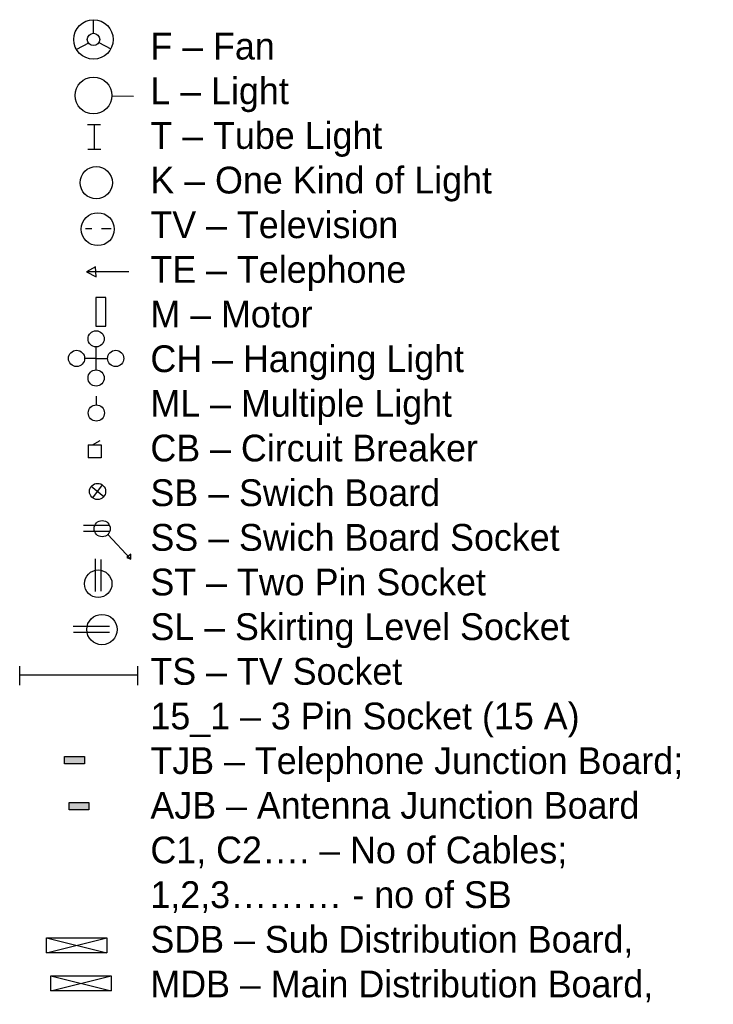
# Model space of a CAD drawing. Header units: inches. Extents: x 25 to 971, y 0 to 821.
# Tile 5 of 5: x 609 to 971, y 224 to 739. Entities that reach past the tile are written whole.
import ezdxf

# ---------------------------------------------------------------- set-up
doc = ezdxf.new("R2010")
doc.units = ezdxf.units.IN
doc.header["$MEASUREMENT"] = 0

msp = doc.modelspace()

# ---------------------------------------------------------------- hatches: boundary and pattern name
for color, points in [(5, [(642.57, 353.87), (632.2, 353.87), (632.2, 350.04), (642.57, 350.04)]), (4, [(644.93, 329.87), (634.56, 329.87), (634.56, 326.04), (644.93, 326.04)])]:
    msp.add_hatch(color=color).paths.add_polyline_path(points)

# ---------------------------------------------------------------- linework, layer by layer
for p, q in [((647.29, 731.84), (647.29, 738.89)), ((644.7, 726.62), (638.44, 723.31)), ((650.14, 727.01), (656.33, 723.63)), ((656.89, 699.03), (668.27, 699.01)), ((644.15, 684.17), (651, 684.17)), ((647.72, 684.13), (647.72, 671.12)), ((644.35, 671.29), (651.1, 671.29)), ((643.09, 629.75), (646.5, 629.75)), ((651.49, 629.83), (656.45, 629.83)), ((648.43, 609.77), (643.68, 607.06)), ((648.63, 604.59), (648.43, 609.77)), ((665.69, 607.06), (643.68, 607.06)), ((643.68, 607.06), (648.63, 604.59)), ((648.67, 555.88), (648.67, 567.88)), ((648.67, 561.88), (642.67, 561.88)), ((648.67, 561.88), (654.67, 561.88)), ((648.79, 537.6), (648.79, 542.12)), ((644.5, 516.75), (651.38, 516.75)), ((644.5, 516.75), (644.54, 509.9)), ((646.77, 516.75), (650.81, 518.96)), ((646.77, 516.75), (651, 516.75)), ((651.38, 516.75), (651.38, 509.94)), ((651.38, 509.94), (644.5, 509.9)), ((646.15, 495.05), (652.7, 489.69)), ((646.92, 488.96), (651.93, 495.78)), ((655.75, 474.51), (641.99, 474.51)), ((655.8, 471.43), (641.99, 471.43)), ((654.86, 469.94), (666.74, 457.05)), ((666.74, 459.65), (664.75, 457.82)), ((666.74, 457.05), (666.74, 459.65)), ((648.26, 440.16), (648.26, 457.12)), ((651.35, 440.21), (651.35, 456.73)), ((664.75, 457.82), (666.74, 457.05)), ((655.64, 421.79), (636.68, 421.79)), ((655.69, 418.7), (636.84, 418.7)), ((622.71, 259.14), (654.19, 251.28)), ((622.71, 251.28), (654.19, 259.14)), ((625, 239.21), (656.48, 231.35)), ((625, 231.35), (656.48, 239.21))]:
    msp.add_line(p, q)
at = {"color": 3}
for p, q in [((608.75, 391.09), (608.75, 401.09)), ((608.97, 396.59), (670.22, 396.59)), ((670.22, 401.09), (670.22, 391.09))]:
    msp.add_line(p, q, dxfattribs=at)
for points in [[(653.83, 593.69), (648.57, 593.69), (648.57, 578.77), (653.83, 578.76)], [(632.2, 353.87), (642.57, 353.87), (642.57, 350.04), (632.2, 350.04)], [(634.56, 329.87), (644.93, 329.87), (644.93, 326.04), (634.56, 326.04)], [(622.71, 259.14), (654.19, 259.14), (654.19, 251.28), (622.71, 251.28)], [(625, 239.21), (656.48, 239.21), (656.48, 231.35), (625, 231.35)]]:
    msp.add_lwpolyline(points, close=True)
for centre, radius in [((647.29, 728.58), 10.31), ((647.29, 728.58), 3.25), ((647.29, 699.27), 9.6), ((648.75, 653.72), 8.41), ((649.52, 629.43), 8.61), ((648.67, 572.12), 4.23), ((638.44, 561.88), 4.23), ((658.9, 561.88), 4.23), ((648.67, 551.65), 4.23), ((648.79, 533.37), 4.23), ((649.42, 492.37), 4.23), ((651.84, 472.91), 4.23), ((649.75, 444.12), 7.21), ((651.73, 420.18), 7.94)]:
    msp.add_circle(centre, radius)

# ---------------------------------------------------------------- texts
at = {"insert": (677.03, 732.08), "char_height": 14, "width": 451.4081, "attachment_point": 1}
msp.add_mtext('F {\\fArial|b0|i0|c0|p34;–} Fan \\PL {\\fArial|b0|i0|c0|p34;–} Light \\PT {\\fArial|b0|i0|c0|p34;–} Tube Light \\PK {\\fArial|b0|i0|c0|p34;–} One Kind of Light \\PTV {\\fArial|b0|i0|c0|p34;–} Television \\PTE {\\fArial|b0|i0|c0|p34;–} Telephone \\PM {\\fArial|b0|i0|c0|p34;–} Motor \\PCH {\\fArial|b0|i0|c0|p34;–} Hanging Light \\PML {\\fArial|b0|i0|c0|p34;–} Multiple Light \\PCB {\\fArial|b0|i0|c0|p34;–} Circuit Breaker \\PSB {\\fArial|b0|i0|c0|p34;–} Swich Board \\PSS {\\fArial|b0|i0|c0|p34;–} Swich Board Socket \\PST {\\fArial|b0|i0|c0|p34;–} Two Pin Socket \\PSL {\\fArial|b0|i0|c0|p34;–} Skirting Level Socket \\PTS {\\fArial|b0|i0|c0|p34;–} TV Socket \\P15_1 {\\fArial|b0|i0|c0|p34;–} 3 Pin Socket (15 A) \\PTJB {\\fArial|b0|i0|c0|p34;–} Telephone Junction Board; \\PAJB {\\fArial|b0|i0|c0|p34;–} Antenna Junction Board \\PC1, C2{\\fArial|b0|i0|c0|p34;…}. {\\fArial|b0|i0|c0|p34;–} No of Cables; \\P1,2,3{\\fArial|b0|i0|c0|p34;………} - no of SB \\PSDB {\\fArial|b0|i0|c0|p34;–} Sub Distribution Board, \\PMDB {\\fArial|b0|i0|c0|p34;–} Main Distribution Board,', dxfattribs=at)

doc.saveas('drawing.dxf')
